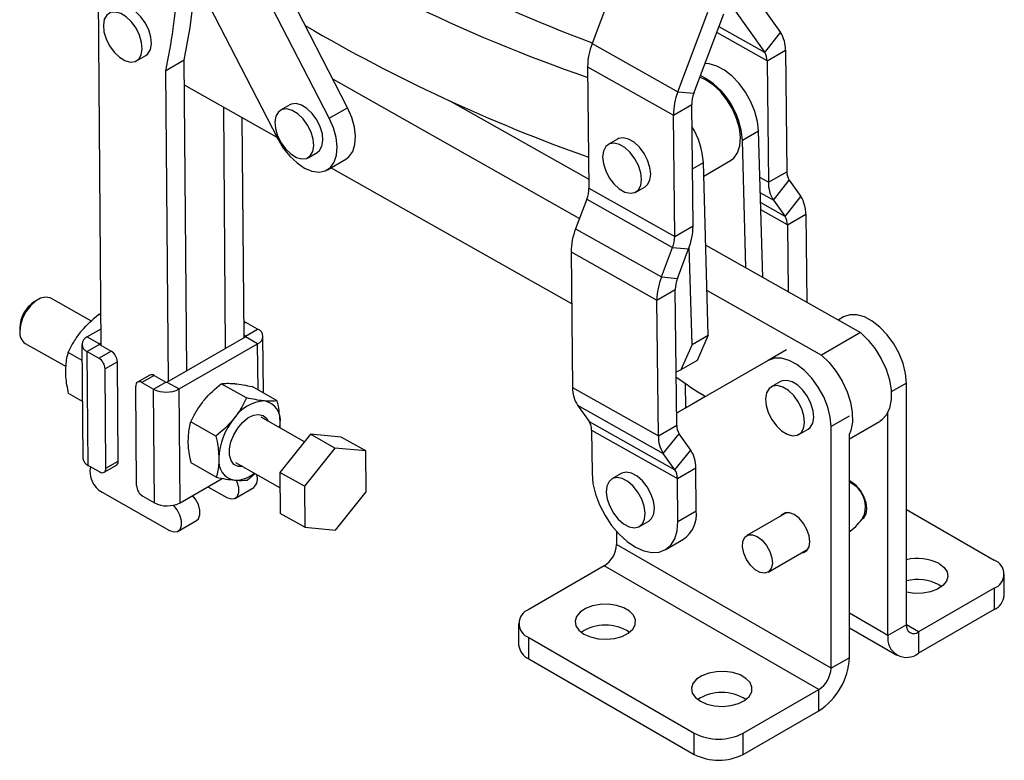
# Model space of a CAD drawing. Extents: x 46 to 450, y 19 to 365.
# Tile 15 of 16: x 343 to 450, y 193 to 273. Entities that reach past the tile are written whole.
import ezdxf

# ---------------------------------------------------------------- set-up
doc = ezdxf.new("R2010")
doc.units = 0
doc.header["$LTSCALE"] = 1.25
doc.layers.get('0').update_dxf_attribs({"linetype": 'CONTINUOUS'})

msp = doc.modelspace()

# ---------------------------------------------------------------- linework, layer by layer
at = {"color": 7, "linetype": 'CONTINUOUS'}
for p, q in [((351.548683, 294.876823), (352.007964, 237.716354)), ((378.695919, 263.442274), (368.841903, 282.566339)), ((376.707181, 262.2942), (366.943728, 281.242507)), ((408.391018, 278.982362), (405.142615, 270.378313)), ((422.136985, 276.340337), (425.532578, 271.571785)), ((363.731141, 274.44825), (371.1427, 260.064351)), ((420.427406, 274.190562), (423.822999, 269.422016)), ((414.422633, 265.15815), (417.671035, 273.762199)), ((416.157648, 264.996903), (419.406051, 273.600946)), ((423.822999, 269.422016), (425.532578, 271.571785)), ((405.142615, 270.378313), (414.422633, 265.15815)), ((424.078895, 268.503796), (426.067633, 269.65187)), ((426.067633, 269.65187), (426.21222, 256.515822)), ((355.858298, 268.506963), (356.852667, 269.081)), ((361.016389, 268.590114), (359.027651, 267.44204)), ((361.286434, 234.981054), (361.016389, 268.590114)), ((424.078895, 268.503796), (424.223482, 255.367748)), ((359.297696, 233.83298), (359.027651, 267.44204)), ((404.656315, 267.868776), (413.936332, 262.648619)), ((404.656315, 267.868776), (404.800902, 254.732733)), ((377.115071, 266.510283), (403.783196, 251.452956)), ((371.073288, 260.199064), (361.038284, 265.865015)), ((414.422633, 265.15815), (416.157648, 264.996903)), ((365.495929, 237.411144), (365.286581, 263.466348)), ((372.43678, 263.757125), (371.442411, 263.183088)), ((376.707181, 262.2942), (378.695919, 263.442274)), ((389.750172, 264.183117), (404.790353, 255.691147)), ((413.936332, 262.648619), (415.92507, 263.796693)), ((416.069657, 250.660645), (415.92507, 263.796693)), ((367.484667, 238.559218), (367.293648, 262.333119)), ((414.080919, 249.512571), (413.936332, 262.648619)), ((407.893979, 260.039995), (406.899611, 259.465958)), ((421.400557, 259.921875), (423.157275, 260.936007)), ((423.604907, 245.068094), (423.157275, 260.936007)), ((421.790684, 246.092439), (421.400557, 259.921875)), ((374.418733, 258.027389), (375.413101, 258.601426)), ((376.502856, 256.71371), (378.491594, 257.861784)), ((402.937385, 242.207992), (376.870414, 256.925898)), ((417.71763, 238.825702), (417.191062, 257.491785)), ((417.232016, 256.040019), (420.130453, 257.713251)), ((424.223482, 255.367748), (426.21222, 256.515822)), ((404.800902, 254.732733), (414.080919, 249.512571)), ((409.875931, 254.31026), (410.870299, 254.884297)), ((424.758537, 253.44783), (426.468116, 255.597602)), ((426.468116, 255.597602), (427.729273, 253.826515)), ((426.019694, 251.676743), (427.729273, 253.826515)), ((404.568324, 253.53252), (403.361834, 250.336891)), ((404.568324, 253.53252), (413.848341, 248.312361)), ((424.758537, 253.44783), (426.019694, 251.676743)), ((426.27559, 250.758523), (428.264328, 251.906597)), ((428.264328, 251.906597), (428.369207, 242.37808)), ((414.080919, 249.512571), (416.069657, 250.660645)), ((426.27559, 250.758523), (426.355317, 243.515161)), ((403.361834, 250.336891), (412.641851, 245.116732)), ((412.641851, 245.116732), (413.848341, 248.312361)), ((413.848341, 248.312361), (415.583357, 248.151111)), ((415.960912, 237.81157), (415.663026, 248.371172)), ((417.443393, 248.547001), (434.167408, 239.104305)), ((402.875534, 247.827361), (412.155551, 242.607198)), ((402.875534, 247.827361), (403.037079, 233.150637)), ((414.376867, 244.955482), (415.583357, 248.151111)), ((412.641851, 245.116732), (414.376867, 244.955482)), ((412.155551, 242.607198), (414.144289, 243.755272)), ((414.305834, 229.078547), (414.144289, 243.755272)), ((417.581189, 243.66235), (429.957913, 236.674216)), ((345.155026, 242.656014), (344.832968, 242.462963)), ((350.991363, 240.329042), (346.597643, 242.818188)), ((412.317097, 227.930474), (412.155551, 242.607198)), ((351.769063, 241.075828), (351.980838, 241.092226)), ((351.981942, 240.955227), (351.769063, 241.075828)), ((432.358402, 240.800828), (431.766919, 240.459666)), ((368.959651, 239.486529), (367.70017, 240.200055)), ((343.222514, 239.620276), (343.222485, 239.244788)), ((351.993849, 239.473336), (350.531054, 238.628883)), ((350.531054, 238.628883), (351.856818, 237.877807)), ((359.148541, 233.746875), (367.633822, 238.645323)), ((367.633826, 238.721146), (367.48268, 238.806774)), ((368.95959, 237.894245), (367.633822, 238.645323)), ((367.633826, 238.721146), (368.959651, 239.486529)), ((369.585517, 232.563699), (369.53622, 238.698696)), ((415.960912, 237.81157), (417.71763, 238.825702)), ((417.71763, 238.825702), (416.497476, 236.065385)), ((434.167408, 239.104305), (429.957913, 236.674216)), ((343.824977, 237.924013), (348.249211, 235.417581)), ((349.95442, 237.824434), (350.053286, 225.51978)), ((351.856819, 237.801981), (350.530994, 237.036599)), ((352.005973, 237.963912), (351.856818, 237.877807)), ((351.856819, 237.801981), (353.116295, 237.088458)), ((360.474309, 232.995796), (368.95959, 237.894245)), ((415.960912, 237.81157), (414.740758, 235.051253)), ((349.968319, 236.094833), (348.47234, 236.942341)), ((350.629859, 224.731944), (350.530994, 237.036599)), ((350.530994, 237.036599), (351.79047, 236.323076)), ((351.79047, 236.323076), (353.116295, 237.088458)), ((353.785358, 235.943878), (352.459533, 235.178496)), ((353.871866, 225.177305), (353.785358, 235.943878)), ((424.204577, 236.093725), (414.291553, 230.376003)), ((416.497476, 236.065385), (414.740758, 235.051253)), ((352.546041, 224.411923), (352.459533, 235.178496)), ((357.29395, 234.502563), (355.968125, 233.737181)), ((357.756481, 234.459685), (356.430655, 233.694302)), ((357.756481, 234.459685), (359.015962, 233.746159)), ((414.242095, 234.86943), (414.740758, 235.051253)), ((355.860463, 222.534226), (355.773955, 233.300798)), ((356.430655, 233.694302), (357.690136, 232.980777)), ((357.690136, 232.980777), (359.015962, 233.746159)), ((359.148541, 233.746875), (360.474309, 232.995796)), ((367.749093, 232.022767), (365.026739, 233.565044)), ((415.269752, 230.943949), (415.240688, 233.584524)), ((425.528081, 233.799698), (424.533712, 233.225661)), ((439.147541, 207.470756), (439.147541, 233.632806)), ((350.003994, 231.654774), (348.508015, 232.502282)), ((357.789002, 220.676122), (357.690136, 232.980777)), ((360.573175, 220.691143), (360.474309, 232.995796)), ((371.081496, 231.716192), (368.359142, 233.258469)), ((403.037079, 233.150637), (412.317097, 227.930474)), ((403.572133, 231.230719), (412.852151, 226.010556)), ((403.572133, 231.230719), (404.833291, 229.459631)), ((415.9456, 231.334107), (414.291518, 230.379225)), ((417.402606, 232.173499), (414.29152, 230.37906)), ((417.404348, 232.172422), (414.291542, 230.376989)), ((417.401775, 232.174012), (415.9456, 231.334107)), ((437.158804, 206.322682), (437.158804, 230.507664)), ((364.45237, 227.889279), (361.730016, 229.431556)), ((374.021684, 227.281826), (369.32988, 229.939843)), ((404.833291, 229.459631), (414.113308, 224.239469)), ((412.317097, 227.930474), (414.305834, 229.078547)), ((432.982455, 227.594895), (436.243072, 229.47721)), ((374.673965, 228.099664), (371.377242, 223.966177)), ((377.325502, 226.597507), (374.673965, 228.099664)), ((378.006368, 227.79309), (374.673965, 228.099664)), ((405.089186, 228.54141), (414.369204, 223.321247)), ((405.089186, 228.54141), (405.140505, 223.879096)), ((412.852151, 226.010556), (414.56173, 228.160326)), ((415.822887, 226.389239), (414.56173, 228.160326)), ((427.510032, 228.069965), (428.504401, 228.644002)), ((430.993717, 202.763653), (430.993717, 228.925704)), ((432.982454, 203.911727), (432.982454, 228.096709)), ((380.6579, 226.290935), (378.006368, 227.79309)), ((377.325502, 226.597507), (374.028774, 222.464022)), ((380.6579, 226.290935), (377.325502, 226.597507)), ((380.693575, 221.850875), (380.6579, 226.290935)), ((414.113308, 224.239469), (412.852151, 226.010556)), ((414.113308, 224.239469), (415.822887, 226.389239)), ((352.546041, 224.411923), (353.871866, 225.177305)), ((364.488045, 223.449219), (361.765691, 224.991498)), ((366.557214, 225.045668), (371.390567, 222.30746)), ((350.629859, 224.731944), (351.889335, 224.018421)), ((352.351871, 223.97554), (353.677696, 224.740923)), ((367.820448, 223.142645), (368.646201, 223.862208)), ((374.028774, 222.464022), (371.377242, 223.966177)), ((371.377242, 223.966177), (371.412917, 219.526117)), ((408.292353, 223.846864), (407.297984, 223.272827)), ((414.369204, 223.321247), (416.357942, 224.469321)), ((416.40926, 219.807007), (416.357942, 224.469321)), ((360.573175, 220.691143), (365.136466, 223.325475)), ((414.420521, 218.658933), (414.369204, 223.321247)), ((352.135738, 221.814052), (359.42746, 217.68312)), ((363.574121, 222.423547), (365.625693, 221.261284)), ((366.550759, 221.175523), (368.539497, 222.323597)), ((374.028774, 222.464022), (374.064449, 218.023962)), ((377.396852, 217.717388), (380.693575, 221.850875)), ((356.529526, 221.389645), (357.789002, 220.676122)), ((374.064449, 218.023962), (371.412917, 219.526117)), ((414.420521, 218.658933), (416.40926, 219.807007)), ((426.19938, 219.623292), (421.890421, 217.135783)), ((439.147542, 219.966226), (448.644499, 214.483749)), ((360.352526, 217.59736), (362.341264, 218.745434)), ((410.274304, 218.117129), (411.268673, 218.691166)), ((434.433692, 219.072596), (434.661156, 219.203909)), ((374.064449, 218.023962), (377.396852, 217.717388)), ((407.791775, 217.575598), (407.791775, 216.157849)), ((413.061496, 215.585569), (415.050234, 216.733644)), ((430.993717, 202.763653), (407.791775, 216.157849)), ((424.18711, 213.15737), (428.496069, 215.644879)), ((406.46595, 213.861452), (398.294818, 209.144358)), ((429.667891, 200.467257), (406.46595, 213.861452)), ((449.742848, 210.656462), (449.742848, 212.952983)), ((448.644498, 211.422219), (440.473367, 206.705125)), ((442.678284, 211.804537), (442.967734, 211.613378)), ((448.644498, 211.422219), (448.644498, 209.125698)), ((448.644498, 209.125698), (440.473367, 204.408604)), ((397.196469, 207.613594), (397.196469, 205.317073)), ((432.982454, 207.148039), (438.129807, 204.176535)), ((439.147541, 207.470756), (437.158804, 206.322682)), ((440.473367, 206.705125), (440.473367, 204.408604)), ((398.294818, 206.082828), (416.193459, 195.750162)), ((398.294818, 203.786307), (398.294818, 206.082828)), ((398.294818, 203.786307), (416.193459, 193.453641)), ((432.982454, 203.911727), (430.993717, 202.763653)), ((421.49676, 195.750163), (429.667891, 200.467257)), ((429.667891, 198.170736), (429.667891, 200.467257)), ((421.49676, 193.453642), (429.667891, 198.170736)), ((416.193459, 193.453641), (416.193459, 195.750162)), ((421.49676, 193.453642), (421.49676, 195.750163))]:
    msp.add_line(p, q, dxfattribs=at)
at = {"color": 8, "linetype": 'CONTINUOUS'}
for p, q in [((423.822999, 269.422016), (418.878423, 272.20342)), ((424.078895, 268.503796), (418.637307, 271.564773)), ((416.002023, 256.805368), (417.191062, 257.491785)), ((424.223482, 255.367748), (423.299696, 255.887392)), ((424.758537, 253.44783), (423.346103, 254.242347)), ((426.019694, 251.676743), (423.376535, 253.163563)), ((426.27559, 250.758523), (423.398729, 252.376803)), ((432.358402, 240.800828), (431.767177, 240.459521)), ((367.70017, 240.200055), (367.472538, 240.068645)), ((367.634433, 238.645677), (367.633826, 238.721146)), ((351.857431, 237.801635), (351.856818, 237.877807)), ((368.999755, 232.895547), (368.95959, 237.894245)), ((426.176742, 237.232231), (424.204577, 236.093725)), ((439.147541, 233.632806), (437.514886, 232.690295)), ((432.965882, 230.06421), (430.993717, 228.925704)), ((437.158804, 206.322682), (432.982454, 208.733638)), ((440.473367, 206.705125), (439.147541, 207.470508))]:
    msp.add_line(p, q, dxfattribs=at)
at = {"color": 7, "linetype": 'CONTINUOUS', "flags": 128}
for points in [[(361.016389, 268.590114), (361.659601, 272.113109), (362.032448, 275.026215)], [(353.563916, 273.79534), (353.048823, 273.739461), (352.640776, 273.468519), (352.372836, 273.004462), (352.2667, 272.384887), (352.330972, 271.659987), (352.560447, 270.888492), (352.936533, 270.1329), (353.428757, 269.454427), (353.997251, 268.908036), (354.595952, 268.537994), (355.176358, 268.374282), (355.691451, 268.430159), (356.099493, 268.701103), (356.367438, 269.16516), (356.473574, 269.784732), (356.409297, 270.509635), (356.179822, 271.281133), (355.803741, 272.036722), (355.311512, 272.715198), (354.743023, 273.261586), (354.144322, 273.631625), (353.563916, 273.79534)], [(356.852667, 269.081), (357.093862, 269.27514), (357.361807, 269.739197), (357.467943, 270.358769), (357.403666, 271.083672), (357.174191, 271.85517), (356.798109, 272.610759), (356.30588, 273.289235), (355.737392, 273.835623), (355.138691, 274.205662), (354.558284, 274.369377)], [(423.157275, 260.936007), (423.043035, 261.953061), (422.760049, 263.019314), (422.320684, 264.088174), (421.744142, 265.112921), (421.055621, 266.048769), (420.285214, 266.854825), (419.466589, 267.495848), (418.635526, 267.943831), (417.828345, 268.179192), (417.372127, 268.213692)], [(420.130453, 257.713251), (420.47916, 257.978311), (420.889649, 258.556318), (421.132802, 259.315974), (421.196425, 260.219183), (421.077329, 261.220653), (420.781485, 262.270174), (420.323728, 263.315117), (419.727012, 264.303077), (419.021258, 265.184515), (418.241857, 265.915236), (417.42789, 266.458601), (416.811587, 266.728987)], [(372.12435, 263.315766), (371.609258, 263.259889), (371.201216, 262.988945), (370.933271, 262.524888), (370.827135, 261.905316), (370.891412, 261.180413), (371.120887, 260.408918), (371.496968, 259.653326), (371.989197, 258.974853), (372.557686, 258.428462), (373.156387, 258.058423), (373.736793, 257.894711), (374.251885, 257.950587), (374.659933, 258.221529), (374.927873, 258.685589), (375.034009, 259.305161), (374.969737, 260.030061), (374.740262, 260.801556), (374.364175, 261.557151), (373.871946, 262.235627), (373.303458, 262.782015), (372.704757, 263.152054), (372.12435, 263.315766)], [(373.118719, 263.889803), (372.603627, 263.833926), (372.43678, 263.757125)], [(375.413101, 258.601426), (375.654302, 258.795566), (375.922242, 259.259626), (376.028378, 259.879198), (375.964106, 260.604098), (375.734631, 261.375593), (375.358544, 262.131188), (374.866315, 262.809664), (374.297827, 263.356052), (373.699126, 263.726091), (373.118719, 263.889803)], [(378.491594, 257.861784), (378.830099, 258.116958), (379.243886, 258.690835), (379.490682, 259.447064), (379.55811, 260.347723), (379.442792, 261.347647), (379.150507, 262.396702), (378.695919, 263.442274)], [(371.1427, 260.064351), (371.736803, 259.074683), (372.440632, 258.190548), (373.218889, 257.456279), (374.032548, 256.9087), (374.84081, 256.575265), (375.603147, 256.472694), (376.281338, 256.606128), (376.841361, 256.968884), (377.255148, 257.542761), (377.501944, 258.29899), (377.569372, 259.199649), (377.454054, 260.199573), (377.161769, 261.248628), (376.707181, 262.2942)], [(410.870299, 254.884297), (411.150057, 255.122675), (411.400215, 255.60685), (411.48688, 256.241327), (411.403033, 256.974712), (411.155465, 257.747585), (410.764232, 258.497331), (410.26103, 259.163214), (409.686626, 259.691284), (409.087554, 260.038769), (408.512347, 260.177504), (408.007606, 260.09626), (407.893979, 260.039995)], [(406.283029, 258.108928), (406.366877, 257.375543), (406.614445, 256.60267), (407.005678, 255.852924), (407.50888, 255.187041), (408.083284, 254.658969), (408.682356, 254.311489), (409.257562, 254.172749), (409.762303, 254.253993), (410.155688, 254.548639), (410.405846, 255.032813), (410.492512, 255.66729), (410.408665, 256.400676), (410.161096, 257.173548), (409.769864, 257.923294), (409.266662, 258.589178), (408.692257, 259.117247), (408.093185, 259.464733), (407.517979, 259.603467), (407.013238, 259.522223), (406.619854, 259.227583), (406.369695, 258.743405), (406.283029, 258.108928)], [(346.597643, 242.818188), (346.499647, 242.866536), (346.020602, 242.946658), (345.475991, 242.818126), (344.909937, 242.49135), (344.368299, 241.992804), (343.894954, 241.362879), (343.528259, 240.652602), (343.297907, 239.919523), (343.222575, 239.223024)], [(439.147541, 233.632806), (439.056666, 234.661465), (438.788195, 235.748044), (438.354392, 236.842889), (437.775084, 237.895971), (437.076739, 238.859173), (436.291269, 239.688479), (435.454566, 240.345992), (434.604864, 240.80167), (433.780987, 241.034692), (433.020584, 241.034407), (432.358402, 240.800828)], [(367.470824, 240.28254), (367.570969, 240.25854), (367.70017, 240.200055)], [(434.167408, 239.104305), (435.007161, 238.289087), (435.770974, 237.327016), (436.426786, 236.258477), (436.947069, 235.128321), (437.309988, 233.983982), (437.500306, 232.873493), (437.510039, 231.843465), (437.338776, 230.937133), (436.993706, 230.192539), (436.489313, 229.640934), (436.259644, 229.486777)], [(429.957913, 236.674216), (430.797666, 235.858997), (431.561479, 234.896926), (432.217291, 233.828388), (432.737574, 232.698231), (433.100493, 231.553892), (433.290811, 230.443403), (433.300544, 229.413376), (433.129281, 228.507044), (432.965882, 228.087142)], [(430.993717, 228.925704), (430.902841, 229.954363), (430.63437, 231.040941), (430.200568, 232.135786), (429.621259, 233.188869), (428.922914, 234.15207), (428.137444, 234.981376), (427.300741, 235.638889), (426.451039, 236.094567), (425.627163, 236.327589), (424.86676, 236.327305), (424.204577, 236.093725)], [(425.21565, 233.358342), (424.70056, 233.302465), (424.292513, 233.031522), (424.02457, 232.567464), (423.918436, 231.947888), (423.982709, 231.222991), (424.212184, 230.451492), (424.588269, 229.695901), (425.080495, 229.017427), (425.648987, 228.471037), (426.247687, 228.100996), (426.828093, 227.937284), (427.343184, 227.993164), (427.75123, 228.264107), (428.019174, 228.728162), (428.125308, 229.347738), (428.061034, 230.072635), (427.83156, 230.844134), (427.455475, 231.599725), (426.963248, 232.278199), (426.394757, 232.824589), (425.796056, 233.19463), (425.21565, 233.358342)], [(426.210019, 233.932379), (425.694929, 233.876502), (425.528081, 233.799698)], [(428.504401, 228.644002), (428.745599, 228.838144), (429.013543, 229.302199), (429.119677, 229.921775), (429.055403, 230.646672), (428.825929, 231.418171), (428.449844, 232.173762), (427.957617, 232.852236), (427.389126, 233.398626), (426.790425, 233.768667), (426.210019, 233.932379)], [(367.343037, 224.60048), (366.83753, 224.617027), (366.398905, 224.837126), (366.085024, 225.248413), (365.91916, 225.820385), (365.913614, 226.510624), (366.068795, 227.267937), (366.373202, 228.036154), (366.804255, 228.758302), (367.32998, 229.380826), (367.911394, 229.857551), (368.505367, 230.153126), (369.067854, 230.245625), (369.557139, 230.128187), (369.936929, 229.809527), (370.115703, 229.494655)], [(371.368481, 228.784928), (371.371043, 228.810182), (371.395365, 229.328454)], [(405.140505, 223.879096), (405.24124, 222.776944), (405.516417, 221.616843), (405.955461, 220.443375), (406.541501, 219.301636), (407.252012, 218.235503), (408.059693, 217.285945), (408.933505, 216.489455), (409.839866, 215.87664), (410.743947, 215.471051), (411.611003, 215.288276), (412.407714, 215.335336), (413.103464, 215.610424), (413.671514, 216.102969), (414.090035, 216.794042), (414.342944, 217.657086), (414.420521, 218.658933)], [(411.268673, 218.691166), (411.589954, 218.982937), (411.819556, 219.489354), (411.883966, 220.139948), (411.777967, 220.882013), (411.510147, 221.655431), (411.102201, 222.397542), (410.587181, 223.048229), (410.006809, 223.554772), (409.408103, 223.876139), (408.839569, 223.986291), (408.347264, 223.876306), (408.292353, 223.846864)], [(365.625693, 221.261284), (366.078385, 221.097159), (366.474989, 221.138343), (366.767664, 221.379871), (366.921106, 221.792613), (366.916814, 222.326784), (366.755301, 222.917955), (366.664338, 223.125928)], [(410.219394, 218.087688), (410.595585, 218.4089), (410.825187, 218.915317), (410.889598, 219.565911), (410.783599, 220.307977), (410.515778, 221.081394), (410.107833, 221.823506), (409.592812, 222.474192), (409.01244, 222.980736), (408.413735, 223.302103), (407.8452, 223.412254), (407.352895, 223.302269), (406.976704, 222.981056), (406.747102, 222.47464), (406.682692, 221.824044), (406.78869, 221.081981), (407.056511, 220.308562), (407.464456, 219.56645), (407.979476, 218.915764), (408.559848, 218.40922), (409.158554, 218.087854), (409.727089, 217.977702), (410.219394, 218.087688)], [(434.376543, 218.931355), (434.548912, 219.064881), (434.78902, 219.470438), (434.871755, 220.025891), (434.78902, 220.676866), (434.548912, 221.359646), (434.174936, 222.007392), (433.703699, 222.556698), (433.181328, 222.953797), (432.982454, 223.055047)], [(362.341264, 218.745434), (362.558169, 218.949781), (362.711611, 219.362523), (362.707319, 219.896694), (362.545806, 220.487865), (362.246557, 221.064733), (361.927823, 221.47316)], [(359.42746, 217.68312), (359.880152, 217.518995), (360.276756, 217.560179), (360.569431, 217.801707), (360.722873, 218.214449), (360.718581, 218.74862), (360.557068, 219.339791), (360.257819, 219.916659), (359.856928, 220.409642), (359.843247, 220.423027)], [(427.833102, 215.262157), (428.009849, 215.289891), (428.383825, 215.505852), (428.623932, 215.911409), (428.706668, 216.466861), (428.623932, 217.117837), (428.383825, 217.800617), (428.009849, 218.448363), (427.538611, 218.997669), (427.016241, 219.394768), (426.49387, 219.600785), (426.022632, 219.595558), (425.648657, 219.379596), (425.536414, 219.240569)], [(424.388112, 215.411433), (424.608505, 214.721708), (424.658792, 214.078024), (424.533523, 213.550133), (424.246276, 213.195241), (423.828175, 213.051808), (423.324529, 213.135375), (422.789916, 213.436887), (422.28227, 213.92367), (421.856603, 214.542974), (421.55904, 215.227688), (421.42183, 215.903612), (421.459838, 216.4975), (421.668949, 216.944993), (422.026499, 217.197602), (422.493745, 217.227949), (423.020052, 217.032746), (423.548387, 216.633149), (424.021497, 216.072458), (424.388112, 215.411433)], [(442.678284, 214.101058), (443.218227, 213.690017), (443.546045, 213.210123), (443.637427, 212.696967), (443.485597, 212.188607), (443.101813, 211.722746), (442.51454, 211.333936), (441.767333, 211.051011), (440.915609, 210.894956), (440.022537, 210.877344), (439.15435, 210.999481), (439.147541, 211.001036)], [(404.261032, 206.465519), (404.973052, 206.153817), (405.804343, 205.964572), (406.693252, 205.911818), (407.573852, 205.999468), (408.380834, 206.221022), (409.054347, 206.560047), (409.54444, 206.9914), (409.814766, 207.48309), (409.845273, 207.99865), (409.633702, 208.499844), (409.195743, 208.949499), (408.563877, 209.314268), (407.784967, 209.567096), (406.91678, 209.689233), (406.023708, 209.671621), (405.171983, 209.515566), (404.424777, 209.232641), (403.837504, 208.843831), (403.45372, 208.37797), (403.301889, 207.86961), (403.393272, 207.356454), (403.72109, 206.87656), (404.261032, 206.465519)], [(416.856371, 199.194385), (417.568392, 198.882683), (418.399683, 198.693437), (419.288591, 198.640683), (420.169192, 198.728333), (420.976174, 198.949887), (421.649687, 199.288912), (422.13978, 199.720266), (422.410105, 200.211956), (422.440613, 200.727515), (422.229042, 201.228709), (421.791083, 201.678364), (421.159217, 202.043133), (420.380306, 202.295961), (419.51212, 202.418099), (418.619047, 202.400487), (417.767323, 202.244431), (417.020116, 201.961506), (416.432844, 201.572696), (416.04906, 201.106835), (415.897229, 200.598475), (415.988611, 200.085319), (416.31643, 199.605425), (416.856371, 199.194385)]]:
    msp.add_lwpolyline(points, dxfattribs=at)
at = {"color": 7, "linetype": 'CONTINUOUS'}
for centre, radius, start, end in [((468.944964, 439.911326), 181.062575, 237.05140129, 249.3766132), ((462.051061, 432.396823), 175.336682, 236.88386345, 250.89697288), ((296.808101, 280.5755), 63.590567, 348.08082961, 356.36772738), ((463.435953, 424.473027), 176.424494, 239.58396977, 250.57567312), ((422.703155, 269.748748), 3.365873, 358.35065813, 32.79424631), ((411.65999, 267.813486), 7.003893, 158.51853193, 179.54769095), ((422.469792, 268.550128), 1.60977, 358.35069953, 32.79416789), ((412.966214, 259.443229), 8.447913, 3.24803496, 62.35332135), ((420.939997, 262.593322), 7.003884, 158.51849627, 179.54763266), ((419.274663, 263.770245), 3.349698, 158.51856473, 179.54759842), ((408.851014, 256.985324), 8.355411, 3.47510329, 31.80844044), ((427.821291, 256.469481), 1.609738, 178.35037096, 212.79453797), ((401.451306, 254.75918), 3.3497, 338.51856004, 359.54762873), ((427.587964, 255.270867), 3.365876, 178.35061837, 212.79422221), ((424.899849, 252.003478), 3.365873, 358.35059685, 32.79423823), ((424.666501, 250.804858), 1.609756, 358.35056599, 32.79434294), ((409.06599, 250.715939), 7.003886, 338.518507, 359.54765832), ((409.879139, 247.772076), 7.003823, 158.51841076, 179.5477272), ((410.731384, 249.539009), 3.349639, 338.51836551, 359.54777241), ((419.159204, 242.551908), 7.00387, 158.51849775, 179.54769474), ((417.493835, 243.728832), 3.34965, 158.51839935, 179.54773856), ((346.771824, 239.487908), 3.551073, 123.0924662, 178.15657705), ((344.625855, 239.084596), 1.410092, 174.3662051, 235.39178528), ((350.825936, 237.832729), 0.849009, 110.32377338, 249.67185015), ((367.619782, 238.683236), 0.040428, 290.32055391, 69.67338121), ((368.664707, 238.690398), 0.849009, 290.32389205, 69.67173147), ((351.870864, 237.839894), 0.040431, 110.32884828, 249.67255127), ((352.346591, 235.870688), 1.440627, 2.91212343, 57.70464398), ((351.020766, 235.105306), 1.440627, 2.91212343, 57.70464398), ((357.487803, 234.077551), 0.467134, 54.88895151, 114.51822458), ((356.177036, 233.372834), 0.409468, 51.72869651, 190.13252373), ((359.081554, 233.875777), 0.145269, 243.158827, 297.45968571), ((446.516024, 279.146606), 55.263584, 234.27589265, 238.21194195), ((359.067578, 235.702943), 3.050826, 243.16016208, 297.45800972), ((406.401546, 233.053751), 3.365862, 178.35052688, 212.79427951), ((369.948556, 227.4633), 4.245103, 93.20350546, 146.79111801), ((369.322816, 229.641963), 2.096126, 351.39823983, 79.31859771), ((371.915678, 225.235645), 7.154381, 140.48005601, 177.87008652), ((403.4801, 228.587748), 1.609754, 358.35049043, 32.79437248), ((415.914932, 229.032213), 1.609765, 178.35060202, 212.79423089), ((415.681571, 227.833591), 3.365869, 178.35056983, 212.7942509), ((412.993463, 224.566203), 3.365873, 358.35060287, 32.79423771), ((351.024153, 225.625405), 0.976596, 186.20907377, 246.18761582), ((353.422448, 225.115887), 0.453596, 304.2442287, 7.78200831), ((366.838789, 225.188033), 2.096128, 171.39824657, 259.31855848), ((353.373128, 224.049426), 2.555001, 167.73386258, 241.03330087), ((352.142959, 224.339887), 0.409469, 231.72800551, 10.13251442), ((366.472202, 226.466265), 3.338112, 269.62364952, 309.50694707), ((367.676411, 223.256834), 1.27116, 312.76359593, 22.69206783), ((412.760122, 223.367586), 1.609749, 358.35044333, 32.79441957), ((431.772309, 220.222991), 2.946263, 341.28780809, 65.74873709), ((357.299231, 222.607415), 1.440629, 182.91209147, 237.70461375), ((359.166443, 223.398284), 3.050821, 243.1601418, 297.45808869), ((413.158079, 219.407504), 3.275634, 305.28511025, 7.00536367), ((404.913245, 216.288838), 2.881509, 302.60547549, 357.39452051), ((440.347323, 209.570343), 5.095171, 62.77509192, 103.61957288), ((448.063522, 212.952984), 1.637308, 290.78342838, 69.21654851), ((440.347323, 207.273822), 5.095171, 62.77509192, 103.61957288), ((447.866136, 210.843611), 1.886021, 294.37461989, 354.30521374), ((398.875795, 207.613593), 1.637308, 110.78342838, 249.21654851), ((406.581226, 202.673726), 4.761738, 56.76705529, 123.23293689), ((439.955806, 207.339643), 0.81883, 170.78596673, 309.20329307), ((439.179465, 205.994899), 2.047074, 170.78596257, 309.20328799), ((399.07319, 205.504226), 1.88603, 185.69490188, 245.62519607), ((425.786129, 204.2392), 7.203772, 302.60547717, 357.39452191), ((428.115186, 202.894643), 2.881509, 302.60547549, 357.39452051), ((419.176566, 195.402589), 4.76174, 56.7670715, 123.23292459), ((418.845109, 200.867831), 5.763834, 242.60968514, 297.39032256), ((418.845109, 198.57131), 5.763834, 242.60968514, 297.39032256)]:
    msp.add_arc(centre, radius, start, end, dxfattribs=at)
for points, knots in [([(349.824667, 239.176795), (349.864039, 239.225621), (350.42489, 239.921146), (351.121425, 240.519489), (351.769063, 241.075828)], [0, 0, 0, 0, 0.07020059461, 1, 1, 1, 1]), ([(348.47234, 236.942341), (348.6573, 237.324864), (349.03061, 238.096923), (349.558384, 238.814664), (349.824667, 239.176795)], [0, 0, 0, 0, 0.4954580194, 1, 1, 1, 1]), ([(348.194146, 234.890019), (348.225032, 235.448299), (348.265172, 236.173845), (348.433527, 236.798364), (348.47234, 236.942341)], [0, 0, 0, 0, 0.76946069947, 1, 1, 1, 1]), ([(348.508015, 232.502282), (348.384507, 233.120748), (348.220435, 233.942342), (348.199357, 234.702164), (348.194146, 234.890019)], [0, 0, 0, 0, 0.7527646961, 1, 1, 1, 1]), ([(363.082344, 231.66601), (363.121716, 231.714837), (363.682566, 232.410362), (364.379101, 233.008705), (365.026739, 233.565044)], [0, 0, 0, 0, 0.0702005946, 1, 1, 1, 1]), ([(365.026739, 233.565044), (365.214597, 233.587024), (365.593758, 233.631386), (366.127574, 233.596878), (366.396907, 233.579467)], [0, 0, 0, 0, 0.4954579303, 1, 1, 1, 1]), ([(366.396907, 233.579467), (366.436702, 233.575665), (367.003583, 233.52151), (367.706018, 233.385205), (368.359142, 233.258469)], [0, 0, 0, 0, 0.0702005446, 1, 1, 1, 1]), ([(361.730016, 229.431556), (361.914976, 229.814079), (362.288287, 230.586139), (362.81606, 231.30388), (363.082344, 231.66601)], [0, 0, 0, 0, 0.4954580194, 1, 1, 1, 1]), ([(367.749093, 232.022767), (367.564133, 231.640244), (367.190822, 230.868185), (366.663049, 230.150444), (366.396765, 229.788313)], [0, 0, 0, 0, 0.49545805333, 1, 1, 1, 1]), ([(369.711328, 231.701769), (369.671533, 231.705571), (369.104652, 231.759726), (368.402217, 231.896031), (367.749093, 232.022767)], [0, 0, 0, 0, 0.07020054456, 1, 1, 1, 1]), ([(371.081496, 231.716192), (370.893638, 231.694213), (370.514477, 231.64985), (369.980661, 231.684359), (369.711328, 231.701769)], [0, 0, 0, 0, 0.4954578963, 1, 1, 1, 1]), ([(371.395365, 229.328454), (371.355183, 229.926995), (371.302961, 230.704865), (371.122987, 231.526722), (371.081496, 231.716192)], [0, 0, 0, 0, 0.7694608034, 1, 1, 1, 1]), ([(361.451822, 227.379235), (361.482708, 227.937514), (361.522849, 228.663061), (361.691204, 229.28758), (361.730016, 229.431556)], [0, 0, 0, 0, 0.76946069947, 1, 1, 1, 1]), ([(366.396765, 229.788313), (366.357393, 229.739487), (365.796543, 229.043961), (365.100008, 228.445618), (364.45237, 227.889279)], [0, 0, 0, 0, 0.0702005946, 1, 1, 1, 1]), ([(371.3791, 228.778912), (371.379378, 228.780496), (371.40857, 228.947015), (371.401936, 229.138646), (371.395365, 229.328454)], [0, 0, 0, 0, 0.0095116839, 1, 1, 1, 1]), ([(361.765691, 224.991498), (361.642179, 225.609966), (361.478102, 226.431562), (361.457032, 227.191381), (361.451822, 227.379235)], [0, 0, 0, 0, 0.7527649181, 1, 1, 1, 1]), ([(364.45237, 227.889279), (364.493861, 227.699809), (364.673835, 226.877952), (364.726057, 226.100082), (364.766239, 225.501541)], [0, 0, 0, 0, 0.2305391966, 1, 1, 1, 1]), ([(364.766239, 225.501541), (364.764014, 225.317899), (364.755015, 224.575114), (364.602701, 223.932761), (364.488045, 223.449219)], [0, 0, 0, 0, 0.24723522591, 1, 1, 1, 1]), ([(364.488045, 223.449219), (364.841385, 223.37745), (365.554543, 223.232596), (366.149895, 223.163225), (366.450275, 223.128224)], [0, 0, 0, 0, 0.4954579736, 1, 1, 1, 1]), ([(366.450275, 223.128224), (366.48948, 223.124758), (367.047944, 223.075374), (367.448247, 223.110233), (367.820448, 223.142645)], [0, 0, 0, 0, 0.0702004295, 1, 1, 1, 1]), ([(432.982454, 217.572692), (433.010353, 217.589211), (433.339409, 217.784047), (433.839089, 218.298808), (434.339392, 218.872832), (434.521164, 219.227047), (434.557678, 219.2982)], [0, 0, 0, 0, 0.0408129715, 0.4813759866, 0.8958211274, 1, 1, 1, 1])]:
    msp.add_open_spline(points, degree=3, knots=knots, dxfattribs=at)

doc.saveas('drawing.dxf')
